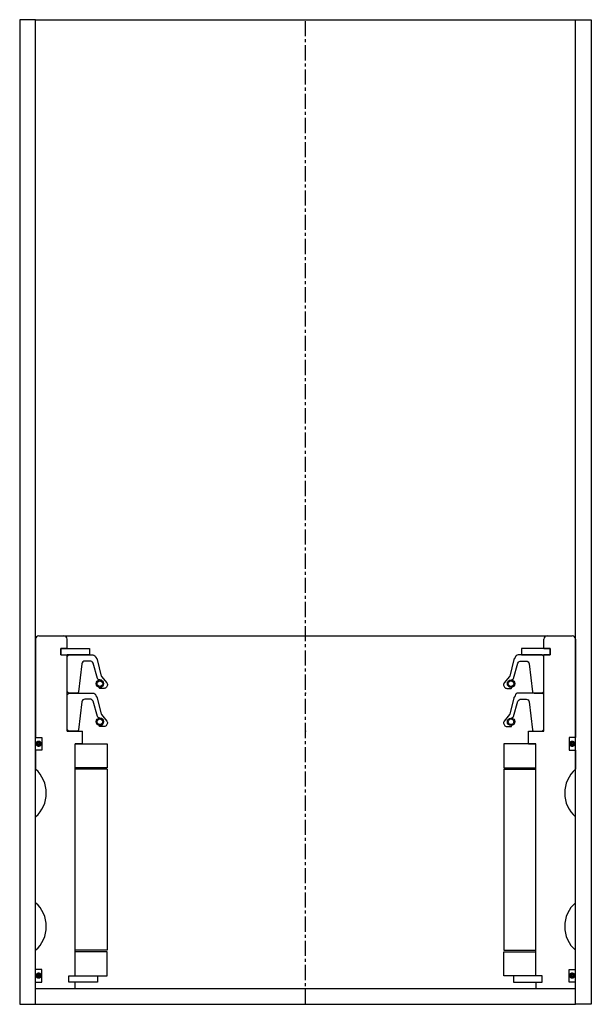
# Model space of a CAD drawing. Extents: x 72 to 252, y -4 to 306.
import ezdxf

# ---------------------------------------------------------------- set-up
doc = ezdxf.new("R2010")
doc.units = 0
doc.header["$LTSCALE"] = 0.15
doc.linetypes.add('CENTER', pattern=[50.8, 31.75, -6.35, 6.35, -6.35])
doc.layers.get('0').update_dxf_attribs({"linetype": 'CONTINUOUS'})
doc.layers.add('CENTER', color=9, linetype='CENTER')

# ---------------------------------------------------------------- blocks, each defined once
blk = doc.blocks.new('PUR125150-SV')
for points in [[(-75, 0.5), (-75, 11.5), (-74.5, 12), (-66.99, 12, -0.36857), (-66, 11.16), (-65.68, 10.74, 0.118812), (-65.59, 10.52), (-64.31, 5.34, -0.045671), (-64.26, 5.26), (-62.54, 3.18, -0.429276), (-63, 1.57, -0.114819), (-63.42, 1.47), (-64.74, 1.47, -1), (-64.74, 1.79, 1), (-64.74, 4.13, -0.279673), (-65.48, 4.58), (-66.91, 9.4, 0.323214), (-67.86, 10.08), (-69.45, 10.08, 0.376695), (-70.45, 9.21), (-71.46, 0.43, -0.377251), (-71.96, 0), (-74.5, 0)], [(75, 0.5), (75, 11.5), (74.5, 12), (66.99, 12, 0.36857), (66, 11.16), (65.68, 10.74, -0.118812), (65.59, 10.52), (64.31, 5.34, 0.045671), (64.26, 5.26), (62.54, 3.18, 0.429276), (63, 1.57, 0.114819), (63.42, 1.47), (64.74, 1.47, 1), (64.74, 1.79, -1), (64.74, 4.13, 0.279673), (65.48, 4.58), (66.91, 9.4, -0.323214), (67.86, 10.08), (69.45, 10.08, -0.376695), (70.45, 9.21), (71.46, 0.43, 0.377251), (71.96, 0), (74.5, 0)]]:
    blk.add_lwpolyline(points, format="xyb", close=True)
for centre, radius in [((-64.74, 2.96), 1.17), ((-64.74, 2.96), 0.881), ((64.74, 2.96), 1.17), ((64.74, 2.96), 0.881)]:
    blk.add_circle(centre, radius)
blk.add_point((0, 0))

msp = doc.modelspace()

# ---------------------------------------------------------------- linework, layer by layer
for p, q in [((77.47, 305.51), (72.47, 305.51)), ((72.47, 305.51), (72.47, -4.49)), ((77.47, 305.51), (247.47, 305.51)), ((77.47, -4.49), (77.47, 305.51)), ((247.47, -4.49), (247.47, 305.51)), ((247.47, 305.51), (252.47, 305.51)), ((252.47, 305.51), (252.47, -4.49)), ((77.47, 110.51), (77.47, 79.51)), ((78.47, 111.51), (246.47, 111.51)), ((87.37, 107.51), (87.37, 110.51)), ((237.57, 107.51), (237.57, 110.51)), ((247.47, 110.51), (247.47, 79.51)), ((85.47, 105.51), (85.47, 107.51)), ((85.47, 107.51), (87.37, 107.51)), ((85.47, 105.51), (85.47, 107.51)), ((85.47, 107.51), (87.37, 107.51)), ((87.47, 107.51), (85.47, 107.51)), ((85.47, 107.51), (85.47, 105.51)), ((85.47, 105.51), (87.37, 105.51)), ((85.47, 105.51), (87.37, 105.51)), ((85.47, 105.51), (87.47, 105.51)), ((87.37, 81.51), (87.37, 105.51)), ((87.47, 107.51), (94.47, 107.51)), ((89.72, 105.51), (87.47, 105.51)), ((94.47, 105.51), (87.47, 105.51)), ((94.47, 107.51), (94.47, 105.51)), ((237.47, 107.51), (230.47, 107.51)), ((230.47, 107.51), (230.47, 105.51)), ((230.47, 105.51), (237.47, 105.51)), ((235.22, 105.51), (237.47, 105.51)), ((237.47, 107.51), (239.47, 107.51)), ((239.47, 105.51), (237.47, 105.51)), ((237.57, 107.51), (239.47, 107.51)), ((239.47, 107.51), (237.57, 107.51)), ((239.47, 107.51), (237.57, 107.51)), ((237.57, 81.51), (237.57, 105.51)), ((237.57, 105.51), (239.47, 105.51)), ((239.47, 105.51), (237.57, 105.51)), ((239.47, 105.51), (237.57, 105.51)), ((239.47, 105.51), (239.47, 107.51)), ((239.47, 105.51), (239.47, 107.51)), ((239.47, 105.51), (239.47, 107.51)), ((239.47, 107.51), (239.47, 105.51)), ((87.37, 81.51), (92.22, 81.51)), ((92.22, 77.51), (92.22, 81.51)), ((232.72, 77.51), (232.72, 81.51)), ((232.72, 81.51), (237.57, 81.51)), ((77.47, 79.51), (79.47, 79.51)), ((79.47, 79.51), (79.47, 75.51)), ((89.97, 4.51), (89.97, 77.51)), ((92.22, 77.51), (89.97, 77.51)), ((89.97, 4.51), (89.97, 77.51)), ((89.97, 4.51), (89.97, 77.51)), ((89.97, 77.51), (99.97, 77.51)), ((99.97, 77.51), (99.97, 70.01)), ((234.97, 77.51), (224.97, 77.51)), ((224.97, 77.51), (224.97, 70.01)), ((232.72, 77.51), (234.97, 77.51)), ((232.72, 77.51), (234.97, 77.51)), ((234.97, 4.51), (234.97, 77.51)), ((234.97, 4.51), (234.97, 77.51)), ((234.97, 4.51), (234.97, 77.51)), ((234.97, 4.51), (234.97, 77.51)), ((247.47, 79.51), (245.47, 79.51)), ((245.47, 79.51), (245.47, 75.51)), ((79.47, 75.51), (77.47, 75.51)), ((77.47, 75.51), (77.47, 69.51)), ((245.47, 75.51), (247.47, 75.51)), ((247.47, 75.51), (247.47, 69.51)), ((99.97, 70.01), (89.97, 70.01)), ((99.97, 69.51), (89.97, 69.51)), ((99.97, 69.51), (99.97, 12.51)), ((224.97, 70.01), (234.97, 70.01)), ((224.97, 69.51), (224.97, 12.51)), ((224.97, 69.51), (234.97, 69.51)), ((77.47, 27.51), (77.47, 54.51)), ((247.47, 27.51), (247.47, 54.51)), ((77.47, 6.51), (77.47, 12.51)), ((99.97, 12.51), (89.97, 12.51)), ((224.97, 12.51), (234.97, 12.51)), ((247.47, 6.51), (247.47, 12.51)), ((99.97, 12.01), (89.97, 12.01)), ((99.97, 4.51), (99.97, 12.01)), ((224.97, 4.51), (224.97, 12.01)), ((224.97, 12.01), (234.97, 12.01)), ((79.47, 6.51), (77.47, 6.51)), ((79.47, 2.51), (79.47, 6.51)), ((245.47, 2.51), (245.47, 6.51)), ((245.47, 6.51), (247.47, 6.51)), ((87.97, 2.51), (87.97, 4.51)), ((87.97, 4.51), (89.97, 4.51)), ((87.97, 2.51), (87.97, 4.51)), ((87.97, 4.51), (89.97, 4.51)), ((87.97, 2.51), (87.97, 4.51)), ((87.97, 4.51), (89.97, 4.51)), ((89.97, 4.51), (96.97, 4.51)), ((96.97, 4.51), (96.97, 2.51)), ((96.97, 4.51), (99.97, 4.51)), ((227.97, 4.51), (224.97, 4.51)), ((234.97, 4.51), (227.97, 4.51)), ((227.97, 4.51), (227.97, 2.51)), ((236.97, 4.51), (234.97, 4.51)), ((236.97, 4.51), (234.97, 4.51)), ((236.97, 4.51), (234.97, 4.51)), ((236.97, 4.51), (234.97, 4.51)), ((236.97, 2.51), (236.97, 4.51)), ((236.97, 2.51), (236.97, 4.51)), ((236.97, 2.51), (236.97, 4.51)), ((236.97, 2.51), (236.97, 4.51)), ((77.47, 0.51), (77.47, 2.51)), ((77.47, 2.51), (79.47, 2.51)), ((77.47, 0.51), (247.47, 0.51)), ((89.97, 2.51), (87.97, 2.51)), ((89.97, 2.51), (87.97, 2.51)), ((89.97, 2.51), (87.97, 2.51)), ((89.97, 0.51), (89.97, 2.51)), ((96.97, 2.51), (89.97, 2.51)), ((227.97, 2.51), (234.97, 2.51)), ((234.97, 2.51), (236.97, 2.51)), ((234.97, 2.51), (234.97, 0.51)), ((234.97, 2.51), (236.97, 2.51)), ((234.97, 2.51), (236.97, 2.51)), ((234.97, 2.51), (236.97, 2.51)), ((247.47, 2.51), (245.47, 2.51)), ((247.47, 0.51), (247.47, 2.51)), ((72.47, -4.49), (77.47, -4.49)), ((77.47, -4.49), (247.47, -4.49)), ((252.47, -4.49), (247.47, -4.49))]:
    msp.add_line(p, q)
at = {"const_width": 0.95}
for points in [[(78.96, 77.55, -1), (77.91, 77.55, -1)], [(246.96, 77.55, -1), (245.91, 77.55, -1)], [(78.96, 4.55, -1), (77.91, 4.55, -1)], [(246.96, 4.55, -1), (245.91, 4.55, -1)]]:
    msp.add_lwpolyline(points, format="xyb", close=True, dxfattribs=at)
for centre, radius, start, end in [((78.47, 110.51), 1, 90, 180), ((86.37, 110.51), 1, 0, 90), ((238.57, 110.51), 1, 90, 180), ((246.47, 110.51), 1, 0, 90), ((70.86, 62.01), 10, 311.4096, 48.5904), ((254.09, 62.01), 10, 131.4096, 228.5904), ((70.86, 20.01), 10, 311.4096, 48.5904), ((254.09, 20.01), 10, 131.4096, 228.5904)]:
    msp.add_arc(centre, radius, start, end)
for p in [(162.47, 93.51), (162.47, 93.51), (162.47, 93.51), (162.47, 93.51), (162.47, 81.51), (162.47, 81.51), (162.47, 81.51), (162.47, 81.51)]:
    msp.add_point(p)
at = {"layer": 'CENTER'}
msp.add_line((162.47, -4.49), (162.47, 305.51), dxfattribs=at)

# ---------------------------------------------------------------- block references
for p in [(162.47, 93.51), (162.47, 81.51)]:
    msp.add_blockref('PUR125150-SV', p)

doc.saveas('drawing.dxf')
